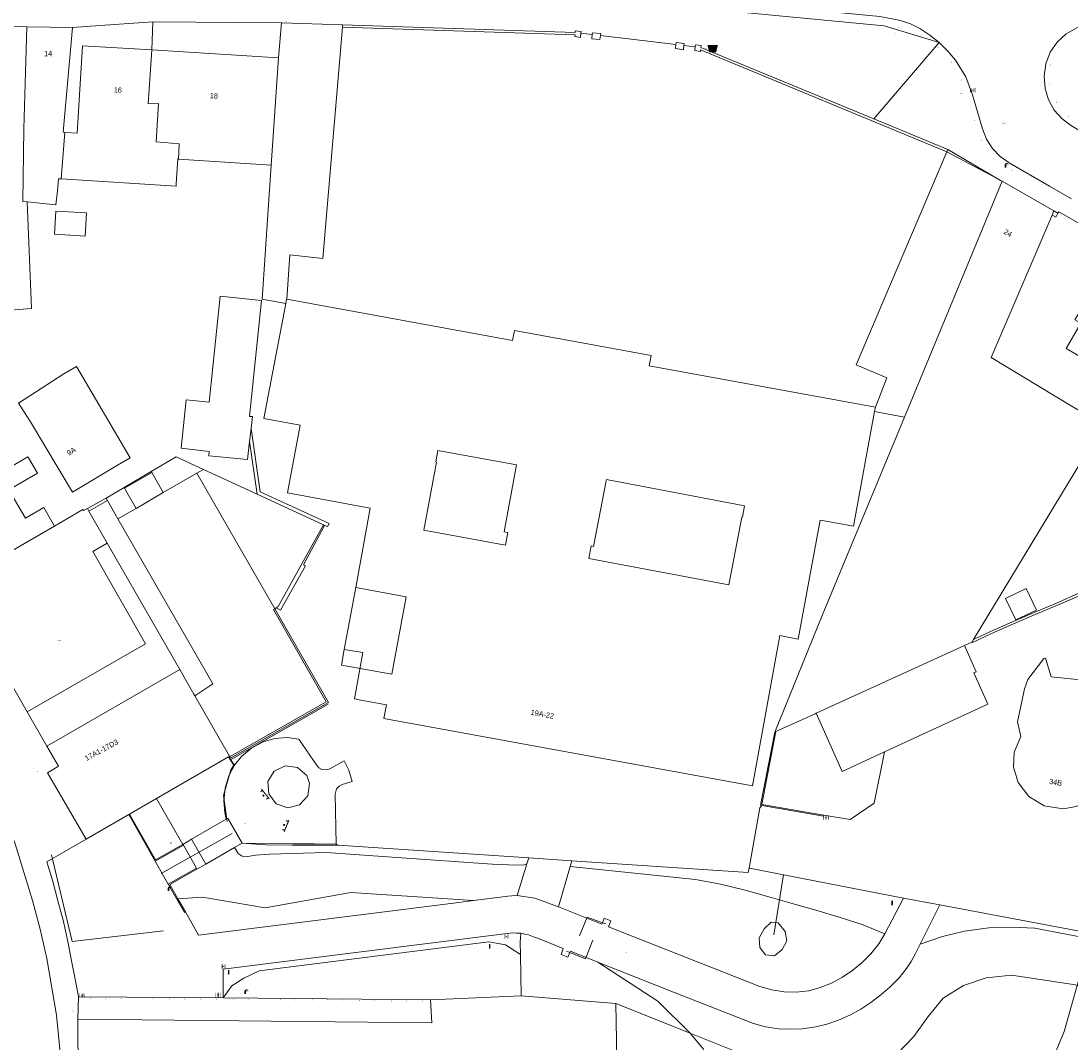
# Model space of a CAD drawing. Header units: metres. Extents: x 197457 to 198138, y 353986 to 354984.
# Tile 191 of 217: x 197765 to 197865, y 354699 to 354796. Entities that reach past the tile are written whole.
import ezdxf
from ezdxf.enums import TextEntityAlignment as Align

# ---------------------------------------------------------------- set-up
doc = ezdxf.new("R2010")
doc.units = ezdxf.units.M
doc.header["$MEASUREMENT"] = 0
for name, color, linetype, lineweight, true_color in [('afsluitpaal', 7, 'Continuous', 0, 0xde7233), ('afvalbak', 7, 'Continuous', 0, 0x6a2d14), ('bank', 7, 'Continuous', 0, 0x681648), ('benzine-   olieput', 7, 'Continuous', 0, 0x104b6e), ('elektrakast', 7, 'Continuous', 0, 0x104b6e), ('informatiebord', 7, 'Continuous', 0, 0x104b6e), ('kolk', 7, 'Continuous', 0, 0x104b6e), ('kunstobject', 7, 'Continuous', 0, 0x4a641a), ('lichtmast', 7, 'Continuous', 0, 0x104b6e), ('straatnaambord', 7, 'Continuous', 0, 0x104b6e), ('verkeersbordpaal', 7, 'Continuous', 0, 0x104b6e), ('verklikker transportleiding', 7, 'Continuous', 0, 0x104b6e)]:
    doc.layers.add(name, color=color, linetype=linetype, lineweight=lineweight, true_color=true_color)
for name, color, linetype, lineweight in [('bijgebouw', 1, 'Continuous', 13), ('dakrand bijgebouw', 1, 'Continuous', 13), ('Duiker lijn niveau min 1', 7, 'Continuous', 0), ('Grens beheer openbare ruimte wegbeheer', 253, 'Continuous', 0), ('Grens gebouw op maaiveld onder overbouw', 1, 'Continuous', 13), ('Grens maaiveld', 253, 'Continuous', 0), ('grens WOZ object', 7, 'Continuous', 0), ('hoofdgebouw', 1, 'Continuous', 0), ('Hoogtepunt', 7, 'Continuous', 0), ('huisnummerreeks BGT', 7, 'Continuous', 0), ('insteek sloot', 5, 'Continuous', 0), ('kant muur', 30, 'Continuous', 0), ('kant verharding', 7, 'Continuous', 0), ('muur breder dan 30cm', 30, 'Continuous', 0), ('overbouw', 1, 'Continuous', 13), ('pand op maaiveld kenmerkpunt multivlak', 7, 'Continuous', 0), ('raster', 7, 'Continuous', 0), ('raster geen IMGeo', 7, 'Continuous', 0), ('taludlijn', 1, 'Continuous', 0), ('taludlijn geen IMGeo', 1, 'Continuous', 0), ('tussenmuur', 1, 'Continuous', 13), ('tussenmuur bijgebouw (GBKN Zuid)', 1, 'Continuous', 13), ('vlakafsluiter', 1, 'Continuous', 0), ('waterleidingput', 132, 'Continuous', 0)]:
    doc.layers.add(name, color=color, linetype=linetype, lineweight=lineweight)
doc.styles.add('Style-WORKING', font='WORKING.shx')

# ---------------------------------------------------------------- blocks, each defined once
blk = doc.blocks.new('bank')
at = {"layer": 'bank', "linetype": 'Continuous', "lineweight": 0, "true_color": 0xde7233}
blk.add_hatch(color=13, dxfattribs=at).paths.add_polyline_path([(0.4, 0), (0.4, 0.2), (-0.4, 0.2), (-0.4, 0), (-0.5, 0), (-0.5, 0.2), (-0.6, 0.2), (-0.6, 0.3), (0.6, 0.3), (0.6, 0.2), (0.5, 0.2), (0.5, 0)])
at = {"layer": 'bank', "linetype": 'Continuous', "lineweight": 0, "true_color": 0x6a2d14}
blk.add_hatch(color=26, dxfattribs=at).paths.add_polyline_path([(0.1, 0, 1), (-0.1, 0, 1)])
blk = doc.blocks.new('bak')
at = {"layer": 'afvalbak', "linetype": 'Continuous', "lineweight": 0, "true_color": 0xbd2877}
h = blk.add_hatch(color=232, dxfattribs=at)
h.paths.add_polyline_path([(-0.325, -0.275), (-0.5, 0.4), (0.5, 0.4), (0.325, -0.275)])
edge = h.paths.add_edge_path(flags=16)
edge.add_arc((0, 0), 0.1, 0, 360)
at = {"layer": 'afvalbak', "linetype": 'Continuous', "lineweight": 0, "true_color": 0x681648}
blk.add_hatch(color=219, dxfattribs=at).paths.add_polyline_path([(0.1, 0, 1), (-0.1, 0, 1)])
blk = doc.blocks.new('kolk')
at = {"layer": 'kolk', "linetype": 'Continuous', "lineweight": 0, "true_color": 0xbd2877}
for points in [[(-0.49, -0.43), (-0.49, 0), (-0.49, 0.42), (-0.4, 0.42), (-0.4, 0), (-0.4, -0.43)], [(-0.19, -0.43), (-0.19, 0), (-0.19, 0.42), (-0.11, 0.42), (-0.11, 0), (-0.11, -0.43)], [(0.11, -0.43), (0.11, 0), (0.11, 0.42), (0.19, 0.42), (0.19, 0), (0.19, -0.43)], [(0.4, -0.43), (0.4, 0), (0.4, 0.42), (0.49, 0.42), (0.49, 0), (0.49, -0.43)]]:
    blk.add_hatch(color=232, dxfattribs=at).paths.add_polyline_path(points)
at = {"layer": 'kolk', "linetype": 'Continuous', "lineweight": 0, "true_color": 0x681648}
blk.add_hatch(color=219, dxfattribs=at).paths.add_polyline_path([(0.1, 0, 1), (-0.1, 0, 1)])
blk = doc.blocks.new('kunstobject')
at = {"layer": 'kunstobject', "linetype": 'Continuous', "lineweight": 0, "true_color": 0xde7233}
h = blk.add_hatch(color=13, dxfattribs=at)
h.paths.add_polyline_path([(-0.5, -0.5), (-0.5, 0.5), (0.5, 0.5), (0.5, -0.5)])
h.paths.add_polyline_path([(-0.4, -0.4), (-0.4, 0.4), (0.4, 0.4), (0.4, -0.4)], flags=16)
at = {"layer": 'kunstobject', "linetype": 'Continuous', "lineweight": 0, "true_color": 0xde7233, "transparency": 33554534}
h = blk.add_hatch(color=13, dxfattribs=at)
h.paths.add_polyline_path([(-0.4, -0.4), (-0.4, 0.4), (0.4, 0.4), (0.4, -0.4)])
h.paths.add_polyline_path([(-0.3, -0.3), (-0.3, 0.3), (0.3, 0.3), (0.3, -0.3)], flags=16)
at = {"layer": 'kunstobject', "linetype": 'Continuous', "lineweight": 0, "true_color": 0x6a2d14}
blk.add_hatch(color=26, dxfattribs=at).paths.add_polyline_path([(-0.1, 0, 1), (0.1, 0, 1)])
blk = doc.blocks.new('benzineolieput')
at = {"layer": 'benzine-   olieput', "linetype": 'Continuous', "lineweight": 0, "true_color": 0xbd2877}
h = blk.add_hatch(color=232, dxfattribs=at)
edge = h.paths.add_edge_path()
edge.add_spline(control_points=[(0.44, 0), (0.44, 0.04), (0.43, 0.09), (0.36, 0.2), (0.28, 0.26), (0.09, 0.32), (-0.02, 0.33), (-0.22, 0.29), (-0.31, 0.24), (-0.42, 0.12), (-0.44, 0.06), (-0.44, -0.06), (-0.42, -0.12), (-0.33, -0.22), (-0.28, -0.26), (-0.1, -0.33), (0.04, -0.33), (0.27, -0.27), (0.37, -0.2), (0.43, -0.08), (0.44, -0.04), (0.44, 0)], knot_values=[0, 0, 0, 0, 0.060484, 0.060484, 0.178041, 0.178041, 0.295599, 0.295599, 0.413157, 0.413157, 0.498623, 0.498623, 0.584089, 0.584089, 0.669555, 0.669555, 0.808438, 0.808438, 0.94732, 0.94732, 1, 1, 1, 1], degree=3, periodic=0)
edge = h.paths.add_edge_path(flags=16)
edge.add_ellipse((0, 0), major_axis=(0.392, 0), ratio=0.689655, start_angle=0, end_angle=360)
h = blk.add_hatch(color=232, dxfattribs=at)
h.paths.add_polyline_path([(-0.05, -0.09, -0.572477), (-0.05, 0.09, 0.381612), (-0.15, 0.17), (-0.25, 0.17), (-0.25, -0.18), (-0.15, -0.18, 0.381612)])
h.paths.add_polyline_path([(-0.15, -0.12), (-0.2, -0.12), (-0.2, -0.02), (-0.15, -0.02, -1)], flags=16)
h.paths.add_polyline_path([(-0.15, 0.02), (-0.2, 0.02), (-0.2, 0.12), (-0.15, 0.12, -1)], flags=16)
at = {"layer": 'benzine-   olieput', "linetype": 'Continuous', "lineweight": 0, "true_color": 0x681648}
blk.add_hatch(color=219, dxfattribs=at).paths.add_polyline_path([(0.1, 0, 1), (-0.1, 0, 1)])
at = {"layer": 'benzine-   olieput', "linetype": 'Continuous', "lineweight": 0, "true_color": 0xbd2877}
h = blk.add_hatch(color=232, dxfattribs=at)
h.paths.add_polyline_path([(0.27, -0.08), (0.27, 0.07, 1), (0.07, 0.07), (0.07, 0.07, -0.377964), (0.07, -0.07), (0.07, -0.08, 1)])
h.paths.add_polyline_path([(0.12, -0.08), (0.12, 0.07, -1), (0.23, 0.07), (0.23, -0.08, -1)], flags=16)
blk = doc.blocks.new('lichtmast')
at = {"layer": 'lichtmast', "linetype": 'Continuous', "lineweight": 0, "true_color": 0xbd2877}
for points in [[(0.15, 0.42, -0.344151), (0.3, 0.61), (0.43, 0.64, 0.960861), (0.4, 0.79), (0.1, 0.74, 0.366629), (-0.15, 0.45), (-0.15, -0.1), (0, -0.1, -0.414214), (-0.1, 0, -1), (0.1, 0, -0.414214), (0, -0.1), (0.15, -0.1)], [(0.35, 0.55, 1), (0.3, 0.56), (0.23, 0.32, 1), (0.28, 0.31)], [(0.42, 0.58, 1), (0.38, 0.57), (0.44, 0.33, 1), (0.48, 0.34)], [(0.49, 0.61, 1), (0.45, 0.58), (0.63, 0.4, 1), (0.66, 0.43)]]:
    blk.add_hatch(color=232, dxfattribs=at).paths.add_polyline_path(points)
at = {"layer": 'lichtmast', "linetype": 'Continuous', "lineweight": 0, "true_color": 0x681648}
blk.add_hatch(color=219, dxfattribs=at).paths.add_polyline_path([(-0.1, 0, 1), (0.1, 0, 1)])
blk = doc.blocks.new('afsluitpaal')
at = {"layer": 'afsluitpaal', "linetype": 'Continuous', "lineweight": 0, "true_color": 0xbd2877}
blk.add_hatch(color=232, dxfattribs=at).paths.add_polyline_path([(0.15, 0.65, 1), (-0.15, 0.65), (-0.15, 0.05), (-0.3, 0.05), (-0.3, -0.1), (0, -0.1, -0.414214), (-0.1, 0, -1), (0.1, 0, -0.414214), (0, -0.1), (0.3, -0.1), (0.3, 0.05), (0.15, 0.05)])
at = {"layer": 'afsluitpaal', "linetype": 'Continuous', "lineweight": 0, "true_color": 0x681648}
blk.add_hatch(color=219, dxfattribs=at).paths.add_polyline_path([(0.1, 0, 1), (-0.1, 0, 1)])
blk = doc.blocks.new('waterleidingput')
at = {"layer": 'waterleidingput', "linetype": 'Continuous', "lineweight": 0, "true_color": 0x248bcb}
h = blk.add_hatch(color=142, dxfattribs=at)
edge = h.paths.add_edge_path()
edge.add_spline(control_points=[(0.44, 0), (0.44, 0.04), (0.43, 0.09), (0.36, 0.2), (0.28, 0.26), (0.09, 0.32), (-0.02, 0.33), (-0.22, 0.29), (-0.31, 0.24), (-0.42, 0.12), (-0.44, 0.06), (-0.44, -0.06), (-0.42, -0.12), (-0.33, -0.22), (-0.28, -0.26), (-0.1, -0.33), (0.04, -0.33), (0.27, -0.27), (0.37, -0.2), (0.43, -0.08), (0.44, -0.04), (0.44, 0)], knot_values=[0, 0, 0, 0, 0.060484, 0.060484, 0.178041, 0.178041, 0.295599, 0.295599, 0.413157, 0.413157, 0.498623, 0.498623, 0.584089, 0.584089, 0.669555, 0.669555, 0.808438, 0.808438, 0.94732, 0.94732, 1, 1, 1, 1], degree=3, periodic=0)
edge = h.paths.add_edge_path(flags=16)
edge.add_ellipse((0, 0), major_axis=(0.392, 0), ratio=0.689655, start_angle=0, end_angle=360)
for points in [[(-0.05, -0.09, -0.141608), (-0.09, -0.05), (-0.1, -0.09), (-0.17, 0.18), (-0.22, 0.18), (-0.12, -0.17), (-0.07, -0.17)], [(0.03, 0.18), (-0.02, 0.18), (-0.05, 0.09, -0.269854), (0.05, 0.09)], [(0.23, 0.18), (0.18, 0.18), (0.1, -0.09), (0.09, -0.05, -0.141608), (0.05, -0.09), (0.08, -0.17), (0.13, -0.17)]]:
    blk.add_hatch(color=142, dxfattribs=at).paths.add_polyline_path(points)
at = {"layer": 'waterleidingput', "linetype": 'Continuous', "lineweight": 0, "true_color": 0x104b6e}
blk.add_hatch(color=156, dxfattribs=at).paths.add_polyline_path([(0.1, 0, 1), (-0.1, 0, 1)])
blk = doc.blocks.new('paal')
at = {"layer": 'verkeersbordpaal', "linetype": 'Continuous', "lineweight": 0, "true_color": 0xbd2877}
blk.add_hatch(color=232, dxfattribs=at).paths.add_polyline_path([(0.15, 0.8), (-0.15, 0.8), (-0.15, -0.1), (0, -0.1, -0.414214), (-0.1, 0, -1), (0.1, 0, -0.414214), (0, -0.1), (0.15, -0.1)])
at = {"layer": 'verkeersbordpaal', "linetype": 'Continuous', "lineweight": 0, "true_color": 0x681648}
blk.add_hatch(color=219, dxfattribs=at).paths.add_polyline_path([(-0.1, 0, 1), (0.1, 0, 1)])
blk = doc.blocks.new('bord_1')
at = {"layer": 'verklikker transportleiding', "linetype": 'Continuous', "lineweight": 0, "true_color": 0xbd2877}
h = blk.add_hatch(color=232, dxfattribs=at)
h.paths.add_polyline_path([(-0.75, -0.38), (-0.75, 0.38), (0.75, 0.38), (0.75, -0.38)])
h.paths.add_polyline_path([(-0.65, -0.27), (-0.65, 0.27), (0.65, 0.27), (0.65, -0.27)], flags=16)
at = {"layer": 'verklikker transportleiding', "linetype": 'Continuous', "lineweight": 0, "true_color": 0xbd2877, "transparency": 33554534}
h = blk.add_hatch(color=232, dxfattribs=at)
h.paths.add_polyline_path([(-0.65, -0.27), (-0.65, 0.27), (0.65, 0.27), (0.65, -0.27)])
h.paths.add_polyline_path([(-0.55, -0.18), (-0.55, 0.17), (0.55, 0.17), (0.55, -0.18)], flags=16)
at = {"layer": 'verklikker transportleiding', "linetype": 'Continuous', "lineweight": 0, "true_color": 0x681648}
blk.add_hatch(color=219, dxfattribs=at).paths.add_polyline_path([(-0.1, 0, 1), (0.1, 0, 1)])
blk = doc.blocks.new('kast_1')
at = {"layer": 'elektrakast', "linetype": 'Continuous', "lineweight": 0, "true_color": 0xbd2877}
h = blk.add_hatch(color=232, dxfattribs=at)
edge = h.paths.add_edge_path()
edge.add_arc((0, 0), 0.1, 0, 360)
edge.add_line((0, -0.1), (0.34, -0.1))
edge.add_line((0.34, -0.1), (0.34, 0.47))
edge.add_line((0.34, 0.47), (-0.34, 0.47))
edge.add_line((-0.34, 0.47), (-0.34, -0.1))
edge.add_line((-0.34, -0.1), (0, -0.1))
edge = h.paths.add_edge_path(flags=16)
edge.add_arc((-0.2, 0.31), 0.0607, 0, 360)
at = {"layer": 'elektrakast', "linetype": 'Continuous', "lineweight": 0, "true_color": 0x681648}
blk.add_hatch(color=219, dxfattribs=at).paths.add_polyline_path([(-0.1, 0, 1), (0.1, 0, 1)])
at = {"layer": 'elektrakast', "color": 232, "linetype": 'Continuous', "lineweight": 0, "true_color": 0xbd2877, "extrusion": (0, 0, -1)}
blk.add_solid([(-0.34, 0.65), (0.34, 0.65), (-0.34, 0.55), (0.34, 0.55)], dxfattribs=at)
blk = doc.blocks.new('bord')
at = {"layer": 'informatiebord', "linetype": 'Continuous', "lineweight": 0, "true_color": 0xbd2877}
h = blk.add_hatch(color=232, dxfattribs=at)
h.paths.add_polyline_path([(-0.75, -0.37), (-0.75, 0.38), (0.75, 0.38), (0.75, -0.37)])
h.paths.add_polyline_path([(-0.65, -0.27), (-0.65, 0.28), (0.65, 0.28), (0.65, -0.27)], flags=16)
at = {"layer": 'informatiebord', "linetype": 'Continuous', "lineweight": 0, "true_color": 0xbd2877, "transparency": 33554534}
h = blk.add_hatch(color=232, dxfattribs=at)
h.paths.add_polyline_path([(-0.65, -0.27), (-0.65, 0.28), (0.65, 0.28), (0.65, -0.27)])
h.paths.add_polyline_path([(-0.55, -0.17), (-0.55, 0.18), (0.55, 0.18), (0.55, -0.17)], flags=16)
at = {"layer": 'informatiebord', "linetype": 'Continuous', "lineweight": 0, "true_color": 0x681648}
blk.add_hatch(color=219, dxfattribs=at).paths.add_polyline_path([(-0.1, 0, 1), (0.1, 0, 1)])
blk = doc.blocks.new('bord_3')
at = {"layer": 'straatnaambord', "linetype": 'Continuous', "lineweight": 0, "true_color": 0xbd2877}
h = blk.add_hatch(color=232, dxfattribs=at)
h.paths.add_polyline_path([(-0.75, -0.38), (-0.75, 0.38), (0.75, 0.38), (0.75, -0.38)])
h.paths.add_polyline_path([(-0.65, -0.27), (-0.65, 0.27), (0.65, 0.27), (0.65, -0.27)], flags=16)
at = {"layer": 'straatnaambord', "linetype": 'Continuous', "lineweight": 0, "true_color": 0xbd2877, "transparency": 33554534}
h = blk.add_hatch(color=232, dxfattribs=at)
h.paths.add_polyline_path([(-0.65, -0.27), (-0.65, 0.27), (0.65, 0.27), (0.65, -0.27)])
h.paths.add_polyline_path([(-0.55, -0.18), (-0.55, 0.17), (0.55, 0.17), (0.55, -0.18)], flags=16)
at = {"layer": 'straatnaambord', "linetype": 'Continuous', "lineweight": 0, "true_color": 0x681648}
blk.add_hatch(color=219, dxfattribs=at).paths.add_polyline_path([(-0.1, 0, 1), (0.1, 0, 1)])

msp = doc.modelspace()

# ---------------------------------------------------------------- linework, layer by layer
at = {"layer": 'bijgebouw', "linetype": 'Continuous', "lineweight": 13}
for p, q in [((197777.355, 354753.151), (197777.403, 354753.068)), ((197778.499, 354751.161), (197781.678, 354752.989)), ((197781.678, 354752.989), (197789.103, 354740.086)), ((197787.418, 354751.004), (197782.313, 354753.354)), ((197773.054, 354750.632), (197774.77, 354751.637)), ((197774.818, 354751.554), (197774.77, 354751.637)), ((197773.054, 354750.632), (197773.181, 354750.411)), ((197774.188, 354748.658), (197775.911, 354749.645)), ((197789.103, 354740.086), (197789.251, 354740.187)), ((197847.147, 354726.47), (197856.97, 354730.999))]:
    msp.add_line(p, q, dxfattribs=at)
at = {"layer": 'bijgebouw', "linetype": 'Continuous', "lineweight": 13, "flags": 128}
for points in [[(197782.87, 354759.759), (197783.918, 354769.844), (197787.838, 354769.437), (197786.691, 354758.394)], [(197782.313, 354753.354), (197779.73, 354754.543), (197777.355, 354753.151)], [(197793.746, 354748.067), (197793.757, 354748.086), (197787.418, 354751.004)], [(197789.251, 354740.187), (197789.444, 354740.317), (197793.746, 354748.067)], [(197856.97, 354730.999), (197855.654, 354733.99), (197855.875, 354734.092), (197854.766, 354736.578)], [(197840.649, 354730.148), (197843.095, 354724.602), (197847.147, 354726.47)]]:
    msp.add_lwpolyline(points, dxfattribs=at)
at = {"layer": 'dakrand bijgebouw', "linetype": 'Continuous', "lineweight": 13}
msp.add_line((197786.853, 354757.257), (197786.706, 354756.011), dxfattribs=at)
at = {"layer": 'dakrand bijgebouw', "linetype": 'Continuous', "lineweight": 13, "flags": 128}
for points in [[(197786.706, 354756.011), (197786.504, 354754.291), (197782.826, 354754.661), (197782.878, 354755.072), (197780.211, 354755.373), (197780.662, 354759.967), (197782.87, 354759.759)], [(197786.691, 354758.394), (197786.985, 354758.379), (197786.853, 354757.257)]]:
    msp.add_lwpolyline(points, dxfattribs=at)
at = {"layer": 'Duiker lijn niveau min 1', "linetype": 'Continuous', "lineweight": 0}
msp.add_line((197836.609, 354709.04), (197837.522, 354714.759), dxfattribs=at)
at = {"layer": 'Grens beheer openbare ruimte wegbeheer', "linetype": 'Continuous', "lineweight": 0}
msp.add_line((197765.543, 354730.282), (197767.429, 354727.004), dxfattribs=at)
at = {"layer": 'Grens gebouw op maaiveld onder overbouw', "linetype": 'Continuous', "lineweight": 13}
msp.add_line((197780.076, 354734.291), (197767.429, 354727.004), dxfattribs=at)
at = {"layer": 'Grens gebouw op maaiveld onder overbouw', "linetype": 'Continuous', "lineweight": 13, "flags": 128}
msp.add_lwpolyline([(197765.543, 354730.282), (197776.806, 354736.753), (197771.796, 354745.525), (197773.165, 354746.327)], dxfattribs=at)
at = {"layer": 'Grens maaiveld', "linetype": 'Continuous', "lineweight": 0}
for p, q in [((197847.099, 354795.581), (197819.287, 354798.258)), ((197819.319, 354794.756), (197818.249, 354794.883)), ((197827.293, 354793.827), (197820.105, 354794.677)), ((197829.122, 354793.608), (197828.055, 354793.734)), ((197846.114, 354786.724), (197853.165, 354783.804)), ((197853.165, 354783.804), (197853.079, 354783.602)), ((197812.492, 354707.166), (197812.477, 354708.292)), ((197812.546, 354703.238), (197812.492, 354707.166)), ((197821.578, 354702.488), (197812.546, 354703.238)), ((197828.656, 354699.664), (197821.578, 354702.488)), ((197821.637, 354699.019), (197821.578, 354702.488)), ((197821.678, 354675.556), (197821.637, 354699.019))]:
    msp.add_line(p, q, dxfattribs=at)
at = {"layer": 'Grens maaiveld', "linetype": 'Continuous', "lineweight": 0, "flags": 128}
for points in [[(197795.565, 354795.702), (197817.7, 354794.948), (197817.71, 354795.116), (197818.266, 354795.062), (197818.249, 354794.883)], [(197818.249, 354794.883), (197818.212, 354794.497), (197817.671, 354794.578), (197817.683, 354794.729), (197795.546, 354795.482)], [(197829.122, 354793.608), (197829.145, 354793.787), (197829.689, 354793.715), (197829.66, 354793.537), (197846.114, 354786.724)], [(197853.079, 354783.602), (197829.638, 354793.308), (197829.62, 354793.16), (197829.074, 354793.23), (197829.122, 354793.608)], [(197828.656, 354699.664), (197829.894, 354698.174), (197830.877, 354696.118), (197831.669, 354693.551), (197832.825, 354691.684), (197834.337, 354689.704), (197836.253, 354687.878), (197838.336, 354686.802), (197840.481, 354686.1), (197842.46, 354685.412), (197844.204, 354683.853), (197845.657, 354681.961), (197847.402, 354680.306), (197849.358, 354679.153), (197851.585, 354678.214), (197852.983, 354677.913), (197855.023, 354677.66), (197864.237, 354699.828), (197866.876, 354709.154)], [(197819.856, 354706.432), (197825.567, 354702.732), (197828.656, 354699.664)]]:
    msp.add_lwpolyline(points, dxfattribs=at)
at = {"layer": 'grens WOZ object', "linetype": 'Continuous', "lineweight": 0}
for p, q in [((197789.469, 354792.562), (197789.742, 354795.865)), ((197789.742, 354795.865), (197795.565, 354795.702)), ((197795.546, 354795.482), (197795.565, 354795.702)), ((197789.469, 354792.562), (197788.78, 354782.322)), ((197853.079, 354783.602), (197858.322, 354780.79)), ((197858.322, 354780.79), (197849.026, 354758.324)), ((197768.136, 354775.741), (197768.266, 354777.952)), ((197768.266, 354777.952), (197771.189, 354777.781)), ((197771.189, 354777.781), (197771.059, 354775.57)), ((197771.059, 354775.57), (197768.136, 354775.741)), ((197846.194, 354758.864), (197846.269, 354759.272)), ((197846.194, 354758.864), (197849.026, 354758.324)), ((197774.818, 354751.554), (197777.403, 354753.068)), ((197777.403, 354753.068), (197778.499, 354751.161)), ((197775.911, 354749.645), (197774.818, 354751.554)), ((197775.911, 354749.645), (197778.499, 354751.161)), ((197771.427, 354749.372), (197773.181, 354750.411)), ((197773.181, 354750.411), (197774.188, 354748.658)), ((197773.165, 354746.327), (197771.427, 354749.372)), ((197773.165, 354746.327), (197780.076, 354734.291)), ((197796.809, 354742.1), (197795.726, 354736.223)), ((197858.661, 354741.076), (197860.634, 354742.019)), ((197860.634, 354742.019), (197861.616, 354739.964)), ((197859.642, 354739.021), (197858.661, 354741.076)), ((197861.616, 354739.964), (197859.642, 354739.021)), ((197795.45, 354734.724), (197795.726, 354736.223)), ((197781.412, 354731.965), (197780.076, 354734.291)), ((197781.514, 354731.787), (197781.412, 354731.965))]:
    msp.add_line(p, q, dxfattribs=at)
at = {"layer": 'grens WOZ object', "linetype": 'Continuous', "lineweight": 0, "flags": 128}
for points in [[(197795.546, 354795.482), (197793.668, 354773.444), (197790.535, 354773.796), (197790.243, 354769.574)], [(197846.269, 354759.272), (197847.361, 354762.071), (197844.448, 354763.298), (197853.079, 354783.602)], [(197790.155, 354769.143), (197787.922, 354769.553), (197788.78, 354782.322)], [(197790.243, 354769.574), (197790.234, 354769.576), (197790.155, 354769.143)], [(197774.188, 354748.658), (197783.219, 354732.945), (197781.514, 354731.787)], [(197800.266, 354733.847), (197801.613, 354741.223), (197796.809, 354742.1)], [(197800.266, 354733.847), (197800.266, 354733.845), (197795.45, 354734.724)]]:
    msp.add_lwpolyline(points, dxfattribs=at)
at = {"layer": 'hoofdgebouw', "linetype": 'Continuous', "lineweight": 0}
for p, q in [((197758.321, 354795.576), (197765.515, 354795.485)), ((197765.515, 354795.485), (197769.868, 354795.429)), ((197789.469, 354792.562), (197777.417, 354793.297)), ((197788.78, 354782.322), (197779.934, 354782.912)), ((197863.257, 354777.972), (197858.322, 354780.79)), ((197863.087, 354777.573), (197863.257, 354777.972)), ((197790.155, 354769.143), (197788.08, 354758.208)), ((197811.746, 354765.627), (197790.243, 354769.574)), ((197811.914, 354766.594), (197811.746, 354765.627)), ((197824.925, 354764.193), (197811.914, 354766.594)), ((197824.747, 354763.217), (197824.925, 354764.193)), ((197846.269, 354759.272), (197824.747, 354763.217)), ((197844.193, 354747.941), (197846.194, 354758.864)), ((197769.847, 354751.196), (197765.862, 354757.878)), ((197788.08, 354758.208), (197791.532, 354757.574)), ((197849.026, 354758.324), (197841.217, 354739.45)), ((197804.629, 354755.169), (197812.114, 354753.795)), ((197765.756, 354754.289), (197766.526, 354752.998)), ((197769.847, 354751.196), (197774.132, 354753.759)), ((197812.114, 354753.795), (197810.94, 354747.402)), ((197855.623, 354737.159), (197865.968, 354754.287)), ((197820.653, 354752.26), (197819.457, 354746.018)), ((197820.678, 354752.392), (197820.653, 354752.26)), ((197820.678, 354752.392), (197833.819, 354749.872)), ((197763.81, 354751.403), (197765.394, 354748.709)), ((197768.143, 354747.966), (197770.852, 354749.547)), ((197770.852, 354749.547), (197770.921, 354749.435)), ((197770.921, 354749.435), (197771.277, 354749.635)), ((197771.427, 354749.372), (197771.277, 354749.635)), ((197841.011, 354748.524), (197841.232, 354748.483)), ((197841.232, 354748.483), (197844.193, 354747.941)), ((197765.543, 354730.282), (197758.586, 354742.367)), ((197836.694, 354728.346), (197841.217, 354739.45)), ((197855.488, 354736.936), (197855.623, 354737.159)), ((197795.726, 354736.223), (197797.506, 354735.922)), ((197840.649, 354730.148), (197854.766, 354736.578)), ((197863.008, 354733.6), (197862.475, 354735.385)), ((197863.279, 354733.573), (197863.008, 354733.6)), ((197865.78, 354733.319), (197863.279, 354733.573)), ((197784.816, 354726.036), (197781.514, 354731.787)), ((197797.145, 354731.413), (197799.733, 354730.925)), ((197836.801, 354728.395), (197840.525, 354730.091)), ((197840.525, 354730.091), (197840.649, 354730.148)), ((197836.694, 354728.346), (197836.801, 354728.395)), ((197777.844, 354722.009), (197784.72, 354725.98)), ((197784.72, 354725.98), (197784.8, 354726.027)), ((197784.8, 354726.027), (197784.816, 354726.036)), ((197776.412, 354721.182), (197777.844, 354722.009)), ((197775.294, 354720.536), (197776.412, 354721.182)), ((197771.151, 354718.144), (197775.207, 354720.486)), ((197775.207, 354720.486), (197775.213, 354720.489)), ((197775.213, 354720.489), (197775.294, 354720.536))]:
    msp.add_line(p, q, dxfattribs=at)
at = {"layer": 'hoofdgebouw', "linetype": 'Continuous', "lineweight": 0, "flags": 128}
for points in [[(197769.868, 354795.429), (197768.956, 354785.457), (197769.14, 354785.446)], [(197777.417, 354793.297), (197770.801, 354793.7), (197770.294, 354785.375), (197769.14, 354785.446)], [(197779.934, 354782.912), (197779.895, 354782.915), (197779.738, 354780.562)], [(197768.432, 354779.873), (197768.536, 354781.024), (197768.771, 354781.01)], [(197768.771, 354781.01), (197779.725, 354780.342), (197779.738, 354780.562)], [(197768.432, 354779.873), (197768.273, 354778.539), (197765.538, 354778.83)], [(197765.538, 354778.83), (197765.965, 354768.669), (197759.171, 354768.133), (197758.968, 354770.933)], [(197867.959, 354757.582), (197857.303, 354764.009), (197863.087, 354777.573)], [(197869.739, 354773.897), (197868.27, 354771.426), (197867.719, 354771.733), (197865.262, 354767.605), (197865.822, 354767.28), (197864.419, 354764.868), (197866.675, 354763.556), (197868.078, 354765.967), (197871.933, 354763.724)], [(197769.037, 354762.442), (197770.239, 354763.147), (197775.334, 354754.464), (197774.132, 354753.759)], [(197769.037, 354762.442), (197764.72, 354759.67), (197765.862, 354757.878)], [(197791.532, 354757.574), (197790.331, 354751.124), (197798.202, 354749.659), (197796.809, 354742.1)], [(197804.629, 354755.169), (197804.427, 354754.067), (197804.496, 354754.055), (197803.306, 354747.573), (197811.076, 354746.147), (197811.295, 354747.337), (197810.94, 354747.402)], [(197762.887, 354752.973), (197765.594, 354754.565), (197765.756, 354754.289)], [(197763.81, 354751.403), (197766.535, 354752.983), (197766.526, 354752.998)], [(197833.819, 354749.872), (197833.614, 354748.793), (197833.546, 354748.806), (197832.324, 354742.351), (197818.99, 354744.875), (197819.216, 354746.064), (197819.457, 354746.018)], [(197765.394, 354748.709), (197767.122, 354749.717), (197768.143, 354747.966)], [(197837.183, 354737.525), (197838.934, 354737.204), (197841.011, 354748.524)], [(197807.847, 354728.12), (197834.562, 354723.241), (197837.183, 354737.525)], [(197854.766, 354736.578), (197855.464, 354736.896), (197855.488, 354736.936)], [(197797.506, 354735.922), (197796.694, 354731.498), (197797.145, 354731.413)], [(197862.475, 354735.385), (197862.296, 354735.365), (197860.77, 354733.336), (197860.454, 354732.471), (197859.787, 354729.335), (197860.12, 354727.932), (197859.49, 354726.439), (197859.43, 354724.987), (197859.875, 354723.528), (197860.873, 354722.213), (197862.324, 354721.308), (197864.138, 354721.021), (197865.387, 354721.256), (197866.297, 354721.674)], [(197807.847, 354728.12), (197799.499, 354729.644), (197799.733, 354730.925)], [(197767.429, 354727.004), (197768.523, 354725.084), (197767.479, 354724.479), (197771.151, 354718.144)]]:
    msp.add_lwpolyline(points, dxfattribs=at)
at = {"layer": 'insteek sloot', "linetype": 'Continuous', "lineweight": 0, "flags": 128}
msp.add_lwpolyline([(197836.34, 354710.259), (197835.675, 354709.605), (197835.214, 354708.756), (197835.289, 354707.819), (197835.804, 354707.121), (197836.68, 354707.035), (197837.398, 354707.629), (197837.848, 354708.465), (197837.693, 354709.342), (197837.032, 354710.179), (197836.34, 354710.259)], dxfattribs=at)
at = {"layer": 'kant muur', "linetype": 'Continuous', "lineweight": 0}
for p, q in [((197795.546, 354795.482), (197795.565, 354795.702)), ((197846.114, 354786.724), (197853.165, 354783.804)), ((197853.165, 354783.804), (197853.079, 354783.602))]:
    msp.add_line(p, q, dxfattribs=at)
at = {"layer": 'kant muur', "linetype": 'Continuous', "lineweight": 0, "flags": 128}
for points in [[(197795.565, 354795.702), (197817.7, 354794.948), (197817.71, 354795.116), (197818.266, 354795.062), (197818.249, 354794.883)], [(197818.249, 354794.883), (197818.212, 354794.497), (197817.671, 354794.578), (197817.683, 354794.729), (197795.546, 354795.482)], [(197829.122, 354793.608), (197829.145, 354793.787), (197829.689, 354793.715), (197829.66, 354793.537), (197846.114, 354786.724)], [(197853.079, 354783.602), (197829.638, 354793.308), (197829.62, 354793.16), (197829.074, 354793.23), (197829.122, 354793.608)]]:
    msp.add_lwpolyline(points, dxfattribs=at)
at = {"layer": 'kant verharding', "linetype": 'Continuous', "lineweight": 0}
for p, q in [((197862.842, 354780.329), (197864.931, 354779.122)), ((197785.285, 354725.203), (197784.72, 354725.98)), ((197784.495, 354720.036), (197781.18, 354718.138)), ((197784.671, 354720.136), (197784.495, 354720.036)), ((197781.18, 354718.138), (197780.372, 354717.651)), ((197782.539, 354715.759), (197781.18, 354718.138)), ((197785.272, 354717.347), (197786.006, 354717.774)), ((197780.417, 354717.561), (197781.663, 354715.38)), ((197782.539, 354715.759), (197785.272, 354717.347)), ((197794.964, 354717.658), (197795.151, 354717.582)), ((197795.151, 354717.582), (197813.276, 354716.367)), ((197778.976, 354713.857), (197777.725, 354716.045)), ((197781.707, 354715.288), (197782.539, 354715.759)), ((197813.101, 354715.791), (197812.187, 354712.769)), ((197813.276, 354716.367), (197813.101, 354715.791)), ((197813.276, 354716.367), (197817.382, 354716.092)), ((197817.222, 354715.536), (197817.382, 354716.092)), ((197816.109, 354711.689), (197817.222, 354715.536)), ((197808.009, 354712.298), (197806.377, 354712.093)), ((197810.573, 354712.621), (197808.009, 354712.298)), ((197848.951, 354712.542), (197852.411, 354711.887)), ((197850.54, 354708.133), (197852.411, 354711.887)), ((197852.411, 354711.887), (197866.876, 354709.154)), ((197816.109, 354711.689), (197820.244, 354710.055)), ((197820.244, 354710.055), (197820.294, 354710.195)), ((197817.192, 354707.353), (197817.239, 354707.47)), ((197817.239, 354707.47), (197819.856, 354706.432)), ((197819.856, 354706.432), (197827.22, 354703.511)), ((197784.205, 354703.04), (197770.424, 354703.129)), ((197803.931, 354702.848), (197784.205, 354703.04)), ((197804.059, 354700.666), (197770.364, 354700.994))]:
    msp.add_line(p, q, dxfattribs=at)
at = {"layer": 'kant verharding', "linetype": 'Continuous', "lineweight": 0, "flags": 128}
for points in [[(197852.356, 354793.998), (197851.466, 354794.716), (197850.501, 354795.33), (197849.604, 354795.769), (197848.663, 354796.106), (197846.705, 354796.487), (197818.429, 354799.205)], [(197777.492, 354795.987), (197771.127, 354795.544), (197769.868, 354795.429)], [(197867.862, 354795.84), (197867.702, 354795.846), (197866.545, 354795.759), (197865.436, 354795.419), (197864.43, 354794.841), (197863.58, 354794.051), (197862.92, 354793.074), (197862.498, 354791.973), (197862.33, 354790.807), (197862.415, 354789.632), (197862.738, 354788.555), (197863.289, 354787.574), (197864.037, 354786.736), (197864.945, 354786.073), (197865.864, 354785.541)], [(197862.842, 354780.329), (197859.008, 354782.545), (197858.157, 354783.151), (197857.423, 354783.921), (197856.85, 354784.818), (197856.465, 354785.789), (197855.528, 354789.009), (197854.867, 354790.739), (197853.901, 354792.318), (197853.167, 354793.194), (197852.356, 354793.998)], [(197863.65, 354777.744), (197863.734, 354777.886), (197867.346, 354775.818), (197867.306, 354775.653)], [(197796.487, 354723.639), (197796.163, 354724.712), (197795.721, 354725.614), (197794.34, 354724.838), (197794.021, 354724.733), (197793.596, 354724.782), (197793.313, 354724.952), (197793.156, 354725.137), (197791.408, 354727.677), (197790.276, 354727.828), (197789.116, 354727.732), (197788.005, 354727.42), (197786.93, 354726.852), (197785.933, 354726.026), (197785.285, 354725.203)], [(197841.357, 354720.426), (197843.864, 354720.013), (197846.141, 354721.571), (197847.147, 354726.47)], [(197785.285, 354725.203), (197784.723, 354724.188), (197784.382, 354723.018), (197784.251, 354721.792), (197784.356, 354720.674), (197784.495, 354720.036)], [(197792.15, 354724.202), (197791.262, 354724.981), (197790.106, 354725.14), (197789.049, 354724.621), (197788.456, 354723.639), (197788.532, 354722.448), (197789.237, 354721.522), (197790.342, 354721.125), (197791.478, 354721.43), (197792.248, 354722.288), (197792.421, 354723.456), (197792.15, 354724.202)], [(197794.964, 354717.658), (197794.849, 354722.439), (197794.993, 354722.924), (197795.223, 354723.195), (197795.535, 354723.351), (197796.487, 354723.639)], [(197765.244, 354593.671), (197768.475, 354657.889), (197768.644, 354661.448), (197768.771, 354664.423), (197768.882, 354667.399), (197768.978, 354670.376), (197769.059, 354673.353), (197769.191, 354679.125), (197769.227, 354684.899), (197769.118, 354690.403), (197768.884, 354695.904), (197768.325, 354701.376), (197767.403, 354706.799), (197766.784, 354709.562), (197766.065, 354712.301), (197764.391, 354717.71), (197762.955, 354721.643)], [(197834.248, 354715.394), (197835.263, 354721.144), (197835.459, 354721.355)], [(197784.671, 354720.136), (197784.717, 354720.029), (197786.006, 354717.774)], [(197771.151, 354718.144), (197767.4, 354715.999), (197767.946, 354714.227), (197768.463, 354712.287), (197768.961, 354710.426), (197769.426, 354708.416), (197769.808, 354706.398), (197770.165, 354704.504), (197770.424, 354703.129)], [(197786.006, 354717.774), (197790.857, 354717.689), (197792.86, 354717.69), (197794.964, 354717.658)], [(197817.382, 354716.092), (197834.173, 354714.967), (197834.248, 354715.394)], [(197848.951, 354712.542), (197834.291, 354715.386), (197834.248, 354715.394)], [(197812.187, 354712.769), (197811.667, 354712.75), (197811.289, 354712.711), (197810.573, 354712.621)], [(197812.187, 354712.769), (197813.852, 354712.539), (197815.676, 354711.86), (197816.109, 354711.689)], [(197806.377, 354712.093), (197781.866, 354709.007), (197780.612, 354711.225)], [(197847.157, 354709.141), (197847.159, 354709.144), (197848.951, 354712.542)], [(197820.294, 354710.195), (197820.447, 354710.625), (197821.105, 354710.363), (197820.882, 354709.803)], [(197820.882, 354709.803), (197835.274, 354704.118), (197836.425, 354703.8), (197837.591, 354703.616), (197838.722, 354703.582), (197839.94, 354703.718), (197841.025, 354704.009), (197842.082, 354704.428), (197843.152, 354705.012), (197844.123, 354705.667), (197845.046, 354706.433), (197845.831, 354707.24), (197846.584, 354708.188), (197847.157, 354709.141)], [(197784.205, 354703.04), (197784.212, 354705.773), (197810.714, 354709.086), (197811.741, 354709.218), (197812.121, 354709.211), (197812.515, 354709.193)], [(197812.515, 354709.193), (197812.897, 354709.113), (197813.247, 354709.029), (197813.737, 354708.855), (197814.197, 354708.676), (197816.565, 354707.737)], [(197812.492, 354707.166), (197811.082, 354708.071), (197809.476, 354708.38), (197787.631, 354705.618), (197786.17, 354704.924), (197785.018, 354704.18), (197784.205, 354703.04)], [(197827.22, 354703.511), (197834.671, 354700.597), (197835.824, 354700.273), (197837.042, 354700.095), (197838.161, 354700.042), (197839.324, 354700.091), (197840.607, 354700.264), (197841.645, 354700.518), (197842.775, 354700.917), (197843.841, 354701.383), (197844.878, 354701.97), (197845.849, 354702.59), (197846.798, 354703.321), (197847.689, 354704.093), (197848.523, 354704.953), (197849.236, 354705.845), (197849.68, 354706.511), (197850.068, 354707.185), (197850.54, 354708.133)], [(197816.565, 354707.737), (197816.358, 354707.164), (197817.01, 354706.899), (197817.192, 354707.353)], [(197770.364, 354700.994), (197770.464, 354684.559), (197770.377, 354678.572), (197770.557, 354678.571)]]:
    msp.add_lwpolyline(points, dxfattribs=at)
at = {"layer": 'muur breder dan 30cm', "linetype": 'Continuous', "lineweight": 0}
for p, q in [((197777.492, 354795.987), (197777.417, 354793.297)), ((197789.742, 354795.865), (197777.492, 354795.987)), ((197795.565, 354795.702), (197789.742, 354795.865)), ((197853.165, 354783.804), (197858.191, 354780.87)), ((197858.191, 354780.87), (197858.322, 354780.79)), ((197863.65, 354777.744), (197863.257, 354777.972)), ((197786.706, 354756.011), (197787.418, 354751.004)), ((197777.355, 354753.151), (197774.77, 354751.637)), ((197777.403, 354753.068), (197774.818, 354751.554)), ((197791.834, 354744.256), (197793.845, 354748.021)), ((197793.845, 354748.021), (197793.746, 354748.067)), ((197788.986, 354740.017), (197789.103, 354740.086)), ((197794.013, 354731.23), (197788.986, 354740.017)), ((197794.218, 354731.174), (197789.103, 354740.086)), ((197855.623, 354737.159), (197857.237, 354737.914)), ((197784.873, 354726.022), (197794.013, 354731.23)), ((197784.893, 354725.861), (197794.218, 354731.174)), ((197784.8, 354726.027), (197784.893, 354725.861)), ((197780.417, 354717.561), (197777.725, 354716.045)), ((197780.372, 354717.651), (197780.417, 354717.561)), ((197778.976, 354713.857), (197781.663, 354715.38)), ((197781.663, 354715.38), (197781.707, 354715.288)), ((197780.525, 354711.175), (197778.976, 354713.857)), ((197780.612, 354711.225), (197779.895, 354712.465)), ((197780.525, 354711.175), (197780.612, 354711.225))]:
    msp.add_line(p, q, dxfattribs=at)
at = {"layer": 'muur breder dan 30cm', "linetype": 'Continuous', "lineweight": 0, "flags": 128}
for points in [[(197819.319, 354794.756), (197819.274, 354794.372), (197820.059, 354794.302), (197820.105, 354794.677)], [(197819.319, 354794.756), (197819.34, 354794.935), (197820.127, 354794.856), (197820.105, 354794.677)], [(197827.293, 354793.827), (197827.246, 354793.435), (197828.007, 354793.318), (197828.055, 354793.734)], [(197828.055, 354793.734), (197828.075, 354793.913), (197827.314, 354794.006), (197827.293, 354793.827)], [(197863.087, 354777.573), (197863.434, 354777.372), (197863.65, 354777.744)], [(197786.853, 354757.257), (197787.712, 354751.226), (197794.277, 354748.216), (197794.128, 354747.916), (197793.845, 354748.021)], [(197771.277, 354749.635), (197773.052, 354750.631), (197773.054, 354750.632)], [(197857.237, 354737.914), (197857.239, 354737.915), (197859.332, 354738.838), (197861.382, 354739.718), (197863.506, 354740.629), (197865.643, 354741.559), (197867.967, 354742.548), (197870.115, 354743.463), (197872.234, 354744.36), (197874.55, 354745.324), (197881.981, 354748.456)], [(197857.326, 354737.724), (197859.416, 354738.645), (197861.465, 354739.525), (197863.589, 354740.436), (197865.719, 354741.353), (197868.05, 354742.355), (197870.197, 354743.27), (197872.315, 354744.166), (197874.631, 354745.13), (197882.203, 354748.325)], [(197789.251, 354740.187), (197789.666, 354739.954), (197792.027, 354744.161), (197791.834, 354744.256)], [(197855.488, 354736.936), (197855.52, 354736.879), (197857.326, 354737.724)], [(197836.694, 354728.346), (197835.349, 354721.374), (197835.459, 354721.355)], [(197836.801, 354728.395), (197835.466, 354721.455), (197841.357, 354720.426)], [(197784.873, 354726.022), (197784.854, 354726.058), (197784.816, 354726.036)], [(197835.459, 354721.355), (197841.344, 354720.327), (197841.357, 354720.426)], [(197777.725, 354716.045), (197777.724, 354716.045), (197775.207, 354720.486)], [(197780.372, 354717.651), (197777.762, 354716.181), (197775.294, 354720.536)], [(197779.895, 354712.465), (197779.113, 354713.82), (197781.707, 354715.288)]]:
    msp.add_lwpolyline(points, dxfattribs=at)
at = {"layer": 'overbouw', "linetype": 'Continuous', "lineweight": 13}
msp.add_line((197767.429, 354727.004), (197765.543, 354730.282), dxfattribs=at)
at = {"layer": 'raster', "linetype": 'Continuous', "lineweight": 0}
for p, q in [((197820.631, 354710.071), (197820.294, 354710.195)), ((197817.192, 354707.353), (197816.861, 354707.486))]:
    msp.add_line(p, q, dxfattribs=at)
at = {"layer": 'raster geen IMGeo', "linetype": 'Continuous', "lineweight": 0}
for p, q in [((197847.099, 354795.581), (197819.287, 354798.258)), ((197819.319, 354794.756), (197818.249, 354794.883)), ((197827.293, 354793.827), (197820.105, 354794.677)), ((197829.122, 354793.608), (197828.055, 354793.734)), ((197784.889, 354725.715), (197794.185, 354731.011)), ((197778.29, 354714.868), (197785.059, 354718.69)), ((197812.492, 354707.166), (197812.477, 354708.292)), ((197812.546, 354703.238), (197812.492, 354707.166)), ((197821.578, 354702.488), (197812.546, 354703.238)), ((197821.637, 354699.019), (197821.578, 354702.488)), ((197821.678, 354675.556), (197821.637, 354699.019))]:
    msp.add_line(p, q, dxfattribs=at)
at = {"layer": 'raster geen IMGeo', "linetype": 'Continuous', "lineweight": 0, "flags": 128}
for points in [[(197784.567, 354719.82), (197784.23, 354722.313), (197784.931, 354724.753), (197785.206, 354725.182), (197784.72, 354725.98)], [(197795.151, 354717.582), (197790.727, 354717.573), (197788.223, 354717.61), (197786.006, 354717.774)], [(197778.529, 354709.415), (197769.816, 354708.417), (197767.845, 354716.657)], [(197820.294, 354710.195), (197818.853, 354710.724), (197818.104, 354708.942)], [(197819.391, 354708.536), (197818.687, 354706.752), (197817.192, 354707.353)]]:
    msp.add_lwpolyline(points, dxfattribs=at)
at = {"layer": 'taludlijn', "linetype": 'Continuous', "lineweight": 0, "flags": 128}
for points in [[(197785.272, 354717.347), (197785.636, 354716.777), (197786.004, 354716.533), (197786.547, 354716.488), (197787.28, 354716.613), (197788.596, 354716.716), (197794.011, 354716.885), (197800.28, 354716.445), (197810.261, 354715.724), (197812.444, 354715.674), (197812.846, 354715.709), (197813.101, 354715.791)], [(197847.157, 354709.141), (197844.997, 354710.035), (197842.909, 354710.7), (197840.619, 354711.388), (197838.571, 354711.971), (197836.355, 354712.604), (197833.881, 354713.298), (197831.526, 354713.865), (197829.155, 354714.31), (197817.222, 354715.536)], [(197808.009, 354712.298), (197796.349, 354713.073), (197788.197, 354711.607), (197782.221, 354712.621), (197779.895, 354712.465)]]:
    msp.add_lwpolyline(points, dxfattribs=at)
at = {"layer": 'taludlijn geen IMGeo', "linetype": 'Continuous', "lineweight": 0}
msp.add_line((197780.372, 354717.651), (197777.844, 354722.009), dxfattribs=at)
at = {"layer": 'taludlijn geen IMGeo', "linetype": 'Continuous', "lineweight": 0, "flags": 128}
for points in [[(197850.54, 354708.133), (197852.652, 354708.87), (197854.76, 354709.374), (197857.074, 354709.706), (197859.269, 354709.762), (197861.435, 354709.667), (197871.052, 354707.821)], [(197869.226, 354693.906), (197870.242, 354698.098), (197870.226, 354700.211), (197869.255, 354702.111), (197867.512, 354703.358), (197865.321, 354704.282), (197859.224, 354705.208), (197856.804, 354704.93), (197854.649, 354704.198), (197852.708, 354703.007), (197851.306, 354701.256), (197849.936, 354699.367), (197848.42, 354697.767), (197846.676, 354696.145), (197844.739, 354694.93), (197842.534, 354694.573), (197840.438, 354694.945), (197821.578, 354702.488)]]:
    msp.add_lwpolyline(points, dxfattribs=at)
at = {"layer": 'tussenmuur', "linetype": 'Continuous', "lineweight": 13}
msp.add_line((197768.771, 354781.01), (197769.14, 354785.446), dxfattribs=at)
at = {"layer": 'tussenmuur', "linetype": 'Continuous', "lineweight": 13, "flags": 128}
for points in [[(197765.538, 354778.83), (197765.135, 354778.873), (197765.215, 354785.794), (197765.515, 354795.485)], [(197777.417, 354793.297), (197777.066, 354788.182), (197778.044, 354788.185), (197777.812, 354784.552), (197780.022, 354784.368), (197779.934, 354782.912)], [(197758.586, 354742.367), (197759.611, 354742.997), (197765.294, 354746.304), (197768.143, 354747.966)]]:
    msp.add_lwpolyline(points, dxfattribs=at)
at = {"layer": 'tussenmuur bijgebouw (GBKN Zuid)', "linetype": 'Continuous', "lineweight": 13}
msp.add_line((197781.678, 354752.989), (197782.313, 354753.354), dxfattribs=at)
at = {"layer": 'vlakafsluiter', "linetype": 'Continuous', "lineweight": 0}
for p, q in [((197847.099, 354795.581), (197852.356, 354793.998)), ((197852.356, 354793.998), (197846.114, 354786.724)), ((197812.477, 354708.292), (197812.515, 354709.193)), ((197770.424, 354703.129), (197770.364, 354700.994)), ((197803.931, 354702.848), (197812.546, 354703.238)), ((197803.931, 354702.848), (197804.059, 354700.666))]:
    msp.add_line(p, q, dxfattribs=at)

# ---------------------------------------------------------------- block references
at = {"layer": 'afsluitpaal', "linetype": 'Continuous', "lineweight": 0, "xscale": 0.1, "yscale": 0.1, "zscale": 0.1}
for p in [(197848.962, 354795.363), (197850.663, 354794.663), (197852.235, 354793.527), (197863.712, 354793.481), (197853.51, 354792.102), (197862.935, 354791.816), (197854.427, 354790.417), (197862.87, 354789.991), (197855.086, 354788.687), (197863.504, 354788.29), (197864.662, 354786.964), (197855.726, 354786.536), (197856.333, 354784.63), (197857.64, 354782.976), (197859.279, 354781.857), (197766.553, 354724.566), (197822.542, 354707.357), (197821.616, 354705.543), (197771.539, 354702.959), (197773.034, 354702.919), (197774.516, 354702.93), (197776.124, 354702.927), (197777.502, 354702.927), (197779.057, 354702.907), (197780.558, 354702.878), (197782.076, 354702.884), (197783.575, 354702.887), (197785.166, 354702.876), (197786.643, 354702.863), (197788.21, 354702.842), (197789.619, 354702.839), (197791.117, 354702.798), (197792.675, 354702.809), (197794.172, 354702.842), (197795.643, 354702.799), (197797.144, 354702.759), (197798.647, 354702.742), (197800.207, 354702.729), (197801.67, 354702.722), (197803.165, 354702.692), (197803.958, 354702.68)]:
    msp.add_blockref('afsluitpaal', p, dxfattribs=at)
at = {"layer": 'afvalbak', "linetype": 'Continuous', "lineweight": 0}
msp.add_blockref('bak', (197830.787, 354793.36), dxfattribs=at)
at = {"layer": 'bank', "linetype": 'Continuous', "lineweight": 0}
for p, rotation in [((197788.024, 354722.289), 308.7492769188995), ((197789.996, 354719.501), 247.4109961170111)]:
    msp.add_blockref('bank', p, dxfattribs=dict(at, rotation=rotation))
at = {"layer": 'benzine-   olieput', "linetype": 'Continuous', "lineweight": 0, "xscale": 0.1, "yscale": 0.1, "zscale": 0.1}
msp.add_blockref('benzineolieput', (197766.214, 354724.921), dxfattribs=at)
at = {"layer": 'elektrakast', "linetype": 'Continuous', "lineweight": 0, "xscale": 0.1, "yscale": 0.1, "zscale": 0.1}
for p in [(197790.194, 354795.954), (197830.145, 354793.423)]:
    msp.add_blockref('kast_1', p, dxfattribs=at)
at = {"layer": 'informatiebord', "linetype": 'Continuous', "lineweight": 0, "xscale": 0.1, "yscale": 0.1, "zscale": 0.1}
msp.add_blockref('bord', (197779.226, 354717.769), dxfattribs=at)
at = {"layer": 'kolk', "linetype": 'Continuous', "lineweight": 0, "xscale": 0.5, "yscale": 0.5}
for p in [(197855.529, 354789.466), (197841.565, 354720.21), (197811.172, 354708.878), (197784.228, 354706.031), (197770.78, 354703.266), (197783.695, 354703.314)]:
    msp.add_blockref('kolk', p, dxfattribs=at)
at = {"layer": 'kunstobject', "linetype": 'Continuous', "lineweight": 0, "xscale": 0.1, "yscale": 0.1, "zscale": 0.1}
msp.add_blockref('kunstobject', (197786.295, 354719.597), dxfattribs=at)
at = {"layer": 'lichtmast', "linetype": 'Continuous', "lineweight": 0, "xscale": 0.5, "yscale": 0.5}
for p in [(197858.645, 354782.149), (197779.001, 354713.254), (197786.298, 354703.453)]:
    msp.add_blockref('lichtmast', p, dxfattribs=at)
at = {"layer": 'straatnaambord', "linetype": 'Continuous', "lineweight": 0, "xscale": 0.1, "yscale": 0.1, "zscale": 0.1}
msp.add_blockref('bord_3', (197854.471, 354789.165), dxfattribs=at)
at = {"layer": 'verkeersbordpaal', "linetype": 'Continuous', "lineweight": 0, "xscale": 0.5, "yscale": 0.5}
for p in [(197847.874, 354711.885), (197809.56, 354707.761), (197784.722, 354705.297)]:
    msp.add_blockref('paal', p, dxfattribs=at)
at = {"layer": 'verklikker transportleiding', "linetype": 'Continuous', "lineweight": 0, "xscale": 0.1, "yscale": 0.1, "zscale": 0.1}
msp.add_blockref('bord_1', (197771.045, 354718.193), dxfattribs=at)
at = {"layer": 'waterleidingput', "linetype": 'Continuous', "lineweight": 0, "xscale": 0.1, "yscale": 0.1, "zscale": 0.1}
for p in [(197848.195, 354794.836), (197848.492, 354795.443), (197769.885, 354701.773)]:
    msp.add_blockref('waterleidingput', p, dxfattribs=at)

# ---------------------------------------------------------------- texts
at = {"layer": 'Hoogtepunt', "linetype": 'Continuous', "lineweight": 0, "style": 'Style-WORKING'}
msp.add_text('28.57', height=0.1, dxfattribs=at).set_placement((197858.326, 354786.278))
msp.add_text('28.57', height=0.1, dxfattribs=at).set_placement((197858.326, 354786.278))
at = {"layer": 'huisnummerreeks BGT', "linetype": 'Continuous', "lineweight": 0, "style": 'Style-WORKING'}
msp.add_text('14', height=0.5, dxfattribs=at).set_placement((197767.538, 354792.953), align=Align.MIDDLE_CENTER)
for s, rotation, p in [('16', 356.5, (197774.177, 354789.487)), ('18', 356.5, (197783.315, 354788.93)), ('24', 330.3, (197858.882, 354775.864)), ('9A', 31.3, (197769.748, 354755.079)), ('19A-22', 349.7, (197814.574, 354730.051)), ('17A1-17D3', 28.4, (197772.62, 354726.638)), ('34B', 350.9, (197863.423, 354723.564))]:
    msp.add_text(s, height=0.5, rotation=rotation, dxfattribs=at).set_placement(p, align=Align.MIDDLE_CENTER)
at = {"layer": 'pand op maaiveld kenmerkpunt multivlak', "linetype": 'Continuous', "lineweight": 0, "style": 'Style-WORKING'}
msp.add_text('PNDMV', height=0.06, dxfattribs=at).set_placement((197768.601, 354737.069), align=Align.MIDDLE_CENTER)

doc.saveas('drawing.dxf')
